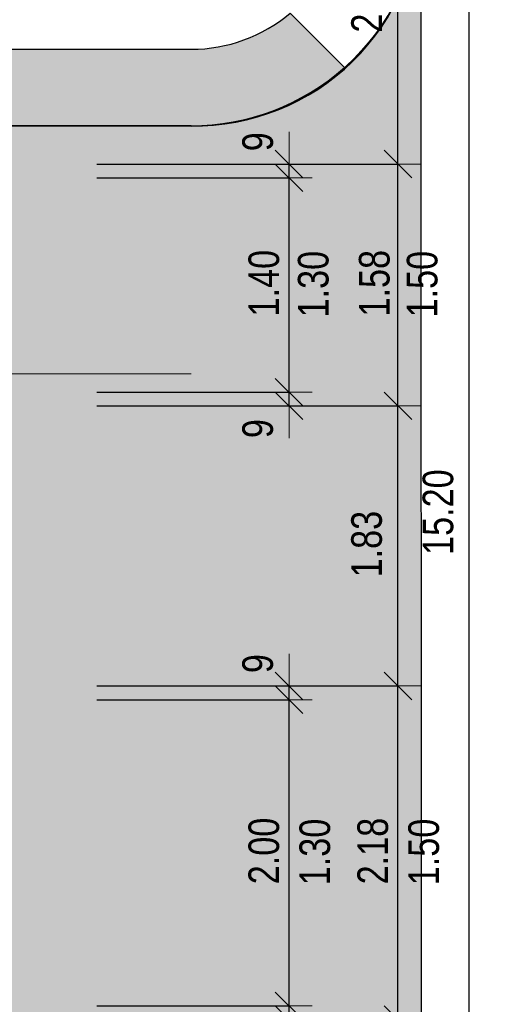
# Model space of a CAD drawing. Header units: metres. Extents: x -7.1 to 26.5, y -14.7 to 18.1.
# Tile 127 of 182: x 23.4 to 26.5, y 0.3 to 6.8. Entities that reach past the tile are written whole.
import ezdxf

# ---------------------------------------------------------------- set-up
doc = ezdxf.new("R2010")
doc.units = ezdxf.units.M
doc.header["$PDMODE"] = 65
doc.linetypes.add('AUSGEZOGEN', pattern=[0])
doc.layers.add('XR$1$060 Möbel Einbau', color=7, linetype='AUSGEZOGEN')
doc.layers.add('XR$3$035 Decken', color=7, linetype='AUSGEZOGEN')
doc.layers.add('XR$2$STANDARD_1', color=7, linetype='AUSGEZOGEN', lineweight=25)
doc.styles.add('ARIAL', font='arial.ttf')
doc.dimstyles.new('DIMSTYLE_3', dxfattribs={"dimtxt": 0.2, "dimasz": 0.3, "dimexe": 0, "dimexo": 0, "dimgap": 0.1, "dimtad": 2, "dimrnd": 0.005, "dimzin": 4, "dimdsep": 46, "dimtxsty": 'ARIAL', "dimblk1": 'ALL_ML_STRICH', "dimblk2": 'ALL_ML_STRICH', "dimsah": 1, "dimcen": 0, "dimclrd": 7, "dimclre": 7, "dimclrt": 7, "dimadec": 0, "dimazin": 0, "dimtfac": 1, "dimtdec": 0, "dimtix": 1, "dimtmove": 2, "dimatfit": 3, "dimfxl": 0, "dimtzin": 0, "dimlwd": 0, "dimlwe": 18, "dimarcsym": 0})
doc.dimstyles.new('DIMSTYLE_7', dxfattribs={"dimtxt": 0.2, "dimasz": 0.3, "dimexe": 0, "dimexo": 0, "dimgap": 0.1, "dimtad": 2, "dimdec": 1, "dimlfac": 100, "dimrnd": 0.5, "dimzin": 4, "dimdsep": 46, "dimtxsty": 'ARIAL', "dimblk1": 'ALL_ML_STRICH', "dimblk2": 'ALL_ML_STRICH', "dimsah": 1, "dimcen": 0, "dimclrd": 7, "dimclre": 7, "dimclrt": 7, "dimadec": 0, "dimazin": 0, "dimtfac": 1, "dimtdec": 0, "dimtix": 1, "dimtmove": 2, "dimatfit": 3, "dimfxl": 0, "dimtvp": 1.2, "dimtzin": 0, "dimlwd": 0, "dimlwe": 18, "dimarcsym": 0})

# ---------------------------------------------------------------- blocks, each defined once
blk = doc.blocks.new('ALL_ML_STRICH')
at = {"color": 0, "linetype": 'ByBlock', "lineweight": -2}
for p, q in [((0, -0.5), (0, 0.5)), ((-0.3, -0.3), (0.3, 0.3)), ((-1, 0), (0.5, 0))]:
    blk.add_line(p, q, dxfattribs=at)
blk = doc.blocks.new('*D101')
at = {"layer": 'DEFPOINTS', "color": 7, "linetype": 'AUSGEZOGEN', "lineweight": 18, "transparency": 33554687}
for p in [(26.1247, 11.1435), (26.002, -4.0565), (26.3468, -4.0565)]:
    blk.add_point(p, dxfattribs=at)
at = {"layer": 'XR$2$STANDARD_1', "color": 7, "linetype": 'AUSGEZOGEN', "lineweight": -2, "transparency": 33554687}
for p, q in [((23.9159, 11.1435), (26.3468, 11.1435)), ((26.3468, -4.0565), (26.3468, 11.1435)), ((23.9159, -4.0565), (26.3468, -4.0565))]:
    blk.add_line(p, q, dxfattribs=at)
at = {"layer": 'XR$2$STANDARD_1', "color": 7, "linetype": 'AUSGEZOGEN', "lineweight": 18, "transparency": 33554687, "xscale": 0.3, "yscale": 0.3, "zscale": 0.3}
for p, rotation in [((26.3468, 11.1435), 90), ((26.3468, -4.0565), 270)]:
    blk.add_blockref('ALL_ML_STRICH', p, dxfattribs=dict(at, rotation=rotation))
at = {"layer": 'XR$2$STANDARD_1', "color": 7, "linetype": 'AUSGEZOGEN', "lineweight": 18, "transparency": 33554687, "insert": (26.1433, 3.5492), "char_height": 0.2, "width": 0.8, "attachment_point": 5, "rotation": 90, "style": 'ARIAL'}
blk.add_mtext('\\W0.80;\\A1;{\\A1;{15.20\\H0.132000;\\S^ ;}}', dxfattribs=at)
blk = doc.blocks.new('*D105')
at = {"layer": 'DEFPOINTS', "color": 7, "linetype": 'AUSGEZOGEN', "lineweight": 18, "transparency": 33554687}
for p in [(24.8001, 4.3335), (24.7976, 4.2435), (25.1702, 4.2435)]:
    blk.add_point(p, dxfattribs=at)
at = {"layer": 'XR$2$STANDARD_1', "color": 7, "linetype": 'AUSGEZOGEN', "lineweight": -2, "transparency": 33554687}
for p, q in [((23.9159, 4.3335), (25.1702, 4.3335)), ((25.1702, 4.2435), (25.1702, 4.3335)), ((23.9159, 4.2435), (25.1702, 4.2435))]:
    blk.add_line(p, q, dxfattribs=at)
at = {"layer": 'XR$2$STANDARD_1', "color": 7, "linetype": 'AUSGEZOGEN', "lineweight": 18, "transparency": 33554687, "xscale": 0.3, "yscale": 0.3, "zscale": 0.3}
for p, rotation in [((25.1702, 4.2435), 270), ((25.1702, 4.3335), 90)]:
    blk.add_blockref('ALL_ML_STRICH', p, dxfattribs=dict(at, rotation=rotation))
at = {"layer": 'XR$2$STANDARD_1', "color": 7, "linetype": 'AUSGEZOGEN', "lineweight": 18, "transparency": 33554687, "insert": (24.9668, 4.095), "char_height": 0.2, "width": 0.48, "attachment_point": 5, "rotation": 90, "style": 'ARIAL'}
blk.add_mtext('\\W0.80;\\A1;{\\A1;{9\\H0.132000;\\S^ ;}}', dxfattribs=at)
blk = doc.blocks.new('*D106')
at = {"layer": 'DEFPOINTS', "color": 7, "linetype": 'AUSGEZOGEN', "lineweight": 18, "transparency": 33554687}
for p in [(24.9477, 5.7335), (24.8001, 4.3335), (25.1702, 4.3335)]:
    blk.add_point(p, dxfattribs=at)
at = {"layer": 'XR$2$STANDARD_1', "color": 7, "linetype": 'AUSGEZOGEN', "lineweight": -2, "transparency": 33554687}
for p, q in [((23.9159, 5.7335), (25.1702, 5.7335)), ((25.1702, 4.3335), (25.1702, 5.7335)), ((23.9159, 4.3335), (25.1702, 4.3335))]:
    blk.add_line(p, q, dxfattribs=at)
at = {"layer": 'XR$2$STANDARD_1', "color": 7, "linetype": 'AUSGEZOGEN', "lineweight": 18, "transparency": 33554687, "xscale": 0.3, "yscale": 0.3, "zscale": 0.3}
for p, rotation in [((25.1702, 5.7335), 90), ((25.1702, 4.3335), 270)]:
    blk.add_blockref('ALL_ML_STRICH', p, dxfattribs=dict(at, rotation=rotation))
at = {"layer": 'XR$2$STANDARD_1', "color": 7, "linetype": 'AUSGEZOGEN', "lineweight": 18, "transparency": 33554687, "insert": (25.0068, 5.0453), "char_height": 0.2, "width": 0.64, "attachment_point": 5, "rotation": 90, "style": 'ARIAL'}
blk.add_mtext('\\W0.80;\\A1;{\\A1;{1.40\\H0.132000;\\S^ ;}}', dxfattribs=at)
at = {"layer": 'XR$2$STANDARD_1', "color": 7, "linetype": 'AUSGEZOGEN', "lineweight": 18, "transparency": 33554687, "insert": (25.2281, 4.8213), "char_height": 0.2, "width": 0.01, "attachment_point": 1, "rotation": 90, "line_spacing_factor": 0.60241, "style": 'ARIAL'}
blk.add_mtext('\\W0.80;1.30', dxfattribs=at)
blk = doc.blocks.new('*D107')
at = {"layer": 'DEFPOINTS', "color": 7, "linetype": 'AUSGEZOGEN', "lineweight": 18, "transparency": 33554687}
for p in [(24.96, 5.8235), (24.9477, 5.7335), (25.1702, 5.7335)]:
    blk.add_point(p, dxfattribs=at)
at = {"layer": 'XR$2$STANDARD_1', "color": 7, "linetype": 'AUSGEZOGEN', "lineweight": -2, "transparency": 33554687}
for p, q in [((23.9159, 5.8235), (25.1702, 5.8235)), ((25.1702, 5.7335), (25.1702, 5.8235)), ((23.9159, 5.7335), (25.1702, 5.7335))]:
    blk.add_line(p, q, dxfattribs=at)
at = {"layer": 'XR$2$STANDARD_1', "color": 7, "linetype": 'AUSGEZOGEN', "lineweight": 18, "transparency": 33554687, "xscale": 0.3, "yscale": 0.3, "zscale": 0.3}
for p, rotation in [((25.1702, 5.7335), 270), ((25.1702, 5.8235), 90)]:
    blk.add_blockref('ALL_ML_STRICH', p, dxfattribs=dict(at, rotation=rotation))
at = {"layer": 'XR$2$STANDARD_1', "color": 7, "linetype": 'AUSGEZOGEN', "lineweight": 18, "transparency": 33554687, "insert": (24.9668, 5.9695), "char_height": 0.2, "width": 0.48, "attachment_point": 5, "rotation": 90, "style": 'ARIAL'}
blk.add_mtext('\\W0.80;\\A1;{\\A1;{9\\H0.132000;\\S^ ;}}', dxfattribs=at)
blk = doc.blocks.new('*D108')
at = {"layer": 'DEFPOINTS', "color": 7, "linetype": 'AUSGEZOGEN', "lineweight": 18, "transparency": 33554687}
for p in [(24.4799, 0.3235), (24.4761, 0.2335), (25.1702, 0.2335)]:
    blk.add_point(p, dxfattribs=at)
at = {"layer": 'XR$2$STANDARD_1', "color": 7, "linetype": 'AUSGEZOGEN', "lineweight": -2, "transparency": 33554687}
for p, q in [((23.9159, 0.3235), (25.1702, 0.3235)), ((25.1702, 0.2335), (25.1702, 0.3235)), ((23.9159, 0.2335), (25.1702, 0.2335))]:
    blk.add_line(p, q, dxfattribs=at)
at = {"layer": 'XR$2$STANDARD_1', "color": 7, "linetype": 'AUSGEZOGEN', "lineweight": 18, "transparency": 33554687, "xscale": 0.3, "yscale": 0.3, "zscale": 0.3}
for p, rotation in [((25.1702, 0.2335), 270), ((25.1702, 0.3235), 90)]:
    blk.add_blockref('ALL_ML_STRICH', p, dxfattribs=dict(at, rotation=rotation))
at = {"layer": 'XR$2$STANDARD_1', "color": 7, "linetype": 'AUSGEZOGEN', "lineweight": 18, "transparency": 33554687, "insert": (24.9668, 0.085), "char_height": 0.2, "width": 0.48, "attachment_point": 5, "rotation": 90, "style": 'ARIAL'}
blk.add_mtext('\\W0.80;\\A1;{\\A1;{9\\H0.132000;\\S^ ;}}', dxfattribs=at)
blk = doc.blocks.new('*D109')
at = {"layer": 'DEFPOINTS', "color": 7, "linetype": 'AUSGEZOGEN', "lineweight": 18, "transparency": 33554687}
for p in [(24.9603, 2.3235), (24.4799, 0.3235), (25.1702, 0.3235)]:
    blk.add_point(p, dxfattribs=at)
at = {"layer": 'XR$2$STANDARD_1', "color": 7, "linetype": 'AUSGEZOGEN', "lineweight": -2, "transparency": 33554687}
for p, q in [((23.9159, 2.3235), (25.1702, 2.3235)), ((25.1702, 0.3235), (25.1702, 2.3235)), ((23.9159, 0.3235), (25.1702, 0.3235))]:
    blk.add_line(p, q, dxfattribs=at)
at = {"layer": 'XR$2$STANDARD_1', "color": 7, "linetype": 'AUSGEZOGEN', "lineweight": 18, "transparency": 33554687, "xscale": 0.3, "yscale": 0.3, "zscale": 0.3}
for p, rotation in [((25.1702, 2.3235), 90), ((25.1702, 0.3235), 270)]:
    blk.add_blockref('ALL_ML_STRICH', p, dxfattribs=dict(at, rotation=rotation))
at = {"layer": 'XR$2$STANDARD_1', "color": 7, "linetype": 'AUSGEZOGEN', "lineweight": 18, "transparency": 33554687, "insert": (25.0068, 1.3353), "char_height": 0.2, "width": 0.64, "attachment_point": 5, "rotation": 90, "style": 'ARIAL'}
blk.add_mtext('\\W0.80;\\A1;{\\A1;{2.00\\H0.132000;\\S^ ;}}', dxfattribs=at)
at = {"layer": 'XR$2$STANDARD_1', "color": 7, "linetype": 'AUSGEZOGEN', "lineweight": 18, "transparency": 33554687, "insert": (25.2381, 1.1113), "char_height": 0.2, "width": 0.01, "attachment_point": 1, "rotation": 90, "line_spacing_factor": 0.60241, "style": 'ARIAL'}
blk.add_mtext('\\W0.80;1.30', dxfattribs=at)
blk = doc.blocks.new('*D110')
at = {"layer": 'DEFPOINTS', "color": 7, "linetype": 'AUSGEZOGEN', "lineweight": 18, "transparency": 33554687}
for p in [(24.9757, 2.4135), (24.9603, 2.3235), (25.1702, 2.3235)]:
    blk.add_point(p, dxfattribs=at)
at = {"layer": 'XR$2$STANDARD_1', "color": 7, "linetype": 'AUSGEZOGEN', "lineweight": -2, "transparency": 33554687}
for p, q in [((23.9159, 2.4135), (25.1702, 2.4135)), ((25.1702, 2.3235), (25.1702, 2.4135)), ((23.9159, 2.3235), (25.1702, 2.3235))]:
    blk.add_line(p, q, dxfattribs=at)
at = {"layer": 'XR$2$STANDARD_1', "color": 7, "linetype": 'AUSGEZOGEN', "lineweight": 18, "transparency": 33554687, "xscale": 0.3, "yscale": 0.3, "zscale": 0.3}
for p, rotation in [((25.1702, 2.3235), 270), ((25.1702, 2.4135), 90)]:
    blk.add_blockref('ALL_ML_STRICH', p, dxfattribs=dict(at, rotation=rotation))
at = {"layer": 'XR$2$STANDARD_1', "color": 7, "linetype": 'AUSGEZOGEN', "lineweight": 18, "transparency": 33554687, "insert": (24.9668, 2.5595), "char_height": 0.2, "width": 0.48, "attachment_point": 5, "rotation": 90, "style": 'ARIAL'}
blk.add_mtext('\\W0.80;\\A1;{\\A1;{9\\H0.132000;\\S^ ;}}', dxfattribs=at)
blk = doc.blocks.new('*D113')
at = {"layer": 'DEFPOINTS', "color": 7, "linetype": 'AUSGEZOGEN', "lineweight": 18, "transparency": 33554687}
for p in [(25.7213, 0.2335), (25.5768, -2.3665), (25.8812, -2.3665)]:
    blk.add_point(p, dxfattribs=at)
at = {"layer": 'XR$2$STANDARD_1', "color": 7, "linetype": 'AUSGEZOGEN', "lineweight": -2, "transparency": 33554687}
for p, q in [((23.9159, 0.2335), (25.8812, 0.2335)), ((25.8812, -2.3665), (25.8812, 0.2335)), ((23.9159, -2.3665), (25.8812, -2.3665))]:
    blk.add_line(p, q, dxfattribs=at)
at = {"layer": 'XR$2$STANDARD_1', "color": 7, "linetype": 'AUSGEZOGEN', "lineweight": 18, "transparency": 33554687, "xscale": 0.3, "yscale": 0.3, "zscale": 0.3}
for p, rotation in [((25.8812, 0.2335), 90), ((25.8812, -2.3665), 270)]:
    blk.add_blockref('ALL_ML_STRICH', p, dxfattribs=dict(at, rotation=rotation))
at = {"layer": 'XR$2$STANDARD_1', "color": 7, "linetype": 'AUSGEZOGEN', "lineweight": 18, "transparency": 33554687, "insert": (25.6778, -1.0547), "char_height": 0.2, "width": 0.64, "attachment_point": 5, "rotation": 90, "style": 'ARIAL'}
blk.add_mtext('\\W0.80;\\A1;{\\A1;{2.60\\H0.132000;\\S^ ;}}', dxfattribs=at)
blk = doc.blocks.new('*D114')
at = {"layer": 'DEFPOINTS', "color": 7, "linetype": 'AUSGEZOGEN', "lineweight": 18, "transparency": 33554687}
for p in [(25.4384, 2.4135), (25.7213, 0.2335), (25.8812, 0.2335)]:
    blk.add_point(p, dxfattribs=at)
at = {"layer": 'XR$2$STANDARD_1', "color": 7, "linetype": 'AUSGEZOGEN', "lineweight": -2, "transparency": 33554687}
for p, q in [((23.9159, 2.4135), (25.8812, 2.4135)), ((25.8812, 0.2335), (25.8812, 2.4135)), ((23.9159, 0.2335), (25.8812, 0.2335))]:
    blk.add_line(p, q, dxfattribs=at)
at = {"layer": 'XR$2$STANDARD_1', "color": 7, "linetype": 'AUSGEZOGEN', "lineweight": 18, "transparency": 33554687, "xscale": 0.3, "yscale": 0.3, "zscale": 0.3}
for p, rotation in [((25.8812, 2.4135), 90), ((25.8812, 0.2335), 270)]:
    blk.add_blockref('ALL_ML_STRICH', p, dxfattribs=dict(at, rotation=rotation))
at = {"layer": 'XR$2$STANDARD_1', "color": 7, "linetype": 'AUSGEZOGEN', "lineweight": 18, "transparency": 33554687, "insert": (25.7178, 1.3349), "char_height": 0.2, "width": 0.64, "attachment_point": 5, "rotation": 90, "style": 'ARIAL'}
blk.add_mtext('\\W0.80;\\A1;{\\A1;{2.18\\H0.132000;\\S^ ;}}', dxfattribs=at)
at = {"layer": 'XR$2$STANDARD_1', "color": 7, "linetype": 'AUSGEZOGEN', "lineweight": 18, "transparency": 33554687, "insert": (25.9488, 1.1113), "char_height": 0.2, "width": 0.01, "attachment_point": 1, "rotation": 90, "line_spacing_factor": 0.60241, "style": 'ARIAL'}
blk.add_mtext('\\W0.80;1.50', dxfattribs=at)
blk = doc.blocks.new('*D115')
at = {"layer": 'DEFPOINTS', "color": 7, "linetype": 'AUSGEZOGEN', "lineweight": 18, "transparency": 33554687}
for p in [(25.2352, 4.2435), (25.4384, 2.4135), (25.8812, 2.4135)]:
    blk.add_point(p, dxfattribs=at)
at = {"layer": 'XR$2$STANDARD_1', "color": 7, "linetype": 'AUSGEZOGEN', "lineweight": -2, "transparency": 33554687}
for p, q in [((23.9159, 4.2435), (25.8812, 4.2435)), ((25.8812, 2.4135), (25.8812, 4.2435)), ((23.9159, 2.4135), (25.8812, 2.4135))]:
    blk.add_line(p, q, dxfattribs=at)
at = {"layer": 'XR$2$STANDARD_1', "color": 7, "linetype": 'AUSGEZOGEN', "lineweight": 18, "transparency": 33554687, "xscale": 0.3, "yscale": 0.3, "zscale": 0.3}
for p, rotation in [((25.8812, 4.2435), 90), ((25.8812, 2.4135), 270)]:
    blk.add_blockref('ALL_ML_STRICH', p, dxfattribs=dict(at, rotation=rotation))
at = {"layer": 'XR$2$STANDARD_1', "color": 7, "linetype": 'AUSGEZOGEN', "lineweight": 18, "transparency": 33554687, "insert": (25.6776, 3.3401), "char_height": 0.2, "width": 0.64, "attachment_point": 5, "rotation": 90, "style": 'ARIAL'}
blk.add_mtext('\\W0.80;\\A1;{\\A1;{1.83\\H0.132000;\\S^ ;}}', dxfattribs=at)
blk = doc.blocks.new('*D116')
at = {"layer": 'DEFPOINTS', "color": 7, "linetype": 'AUSGEZOGEN', "lineweight": 18, "transparency": 33554687}
for p in [(25.546, 5.8235), (25.2352, 4.2435), (25.8812, 4.2435)]:
    blk.add_point(p, dxfattribs=at)
at = {"layer": 'XR$2$STANDARD_1', "color": 7, "linetype": 'AUSGEZOGEN', "lineweight": -2, "transparency": 33554687}
for p, q in [((23.9159, 5.8235), (25.8812, 5.8235)), ((25.8812, 4.2435), (25.8812, 5.8235)), ((23.9159, 4.2435), (25.8812, 4.2435))]:
    blk.add_line(p, q, dxfattribs=at)
at = {"layer": 'XR$2$STANDARD_1', "color": 7, "linetype": 'AUSGEZOGEN', "lineweight": 18, "transparency": 33554687, "xscale": 0.3, "yscale": 0.3, "zscale": 0.3}
for p, rotation in [((25.8812, 5.8235), 90), ((25.8812, 4.2435), 270)]:
    blk.add_blockref('ALL_ML_STRICH', p, dxfattribs=dict(at, rotation=rotation))
at = {"layer": 'XR$2$STANDARD_1', "color": 7, "linetype": 'AUSGEZOGEN', "lineweight": 18, "transparency": 33554687, "insert": (25.7278, 5.0449), "char_height": 0.2, "width": 0.64, "attachment_point": 5, "rotation": 90, "style": 'ARIAL'}
blk.add_mtext('\\W0.80;\\A1;{\\A1;{1.58\\H0.132000;\\S^ ;}}', dxfattribs=at)
at = {"layer": 'XR$2$STANDARD_1', "color": 7, "linetype": 'AUSGEZOGEN', "lineweight": 18, "transparency": 33554687, "insert": (25.9388, 4.8213), "char_height": 0.2, "width": 0.01, "attachment_point": 1, "rotation": 90, "line_spacing_factor": 0.60241, "style": 'ARIAL'}
blk.add_mtext('\\W0.80;1.50', dxfattribs=at)
blk = doc.blocks.new('*D117')
at = {"layer": 'DEFPOINTS', "color": 7, "linetype": 'AUSGEZOGEN', "lineweight": 18, "transparency": 33554687}
for p in [(25.4968, 7.9535), (25.546, 5.8235), (25.8812, 5.8235)]:
    blk.add_point(p, dxfattribs=at)
at = {"layer": 'XR$2$STANDARD_1', "color": 7, "linetype": 'AUSGEZOGEN', "lineweight": -2, "transparency": 33554687}
for p, q in [((23.9159, 7.9535), (25.8812, 7.9535)), ((25.8812, 5.8235), (25.8812, 7.9535)), ((23.9159, 5.8235), (25.8812, 5.8235))]:
    blk.add_line(p, q, dxfattribs=at)
at = {"layer": 'XR$2$STANDARD_1', "color": 7, "linetype": 'AUSGEZOGEN', "lineweight": 18, "transparency": 33554687, "xscale": 0.3, "yscale": 0.3, "zscale": 0.3}
for p, rotation in [((25.8812, 7.9535), 90), ((25.8812, 5.8235), 270)]:
    blk.add_blockref('ALL_ML_STRICH', p, dxfattribs=dict(at, rotation=rotation))
at = {"layer": 'XR$2$STANDARD_1', "color": 7, "linetype": 'AUSGEZOGEN', "lineweight": 18, "transparency": 33554687, "insert": (25.6776, 6.9001), "char_height": 0.2, "width": 0.64, "attachment_point": 5, "rotation": 90, "style": 'ARIAL'}
blk.add_mtext('\\W0.80;\\A1;{\\A1;{2.13\\H0.132000;\\S^ ;}}', dxfattribs=at)
blk = doc.blocks.new('COMPLEXOBJECT_48')
at = {"layer": 'XR$3$035 Decken', "color": 8, "linetype": 'AUSGEZOGEN', "lineweight": 25, "transparency": 33554687}
blk.add_line((26.0314, 7.5377), (26.0318, -1.5096), dxfattribs=at)
blk.add_lwpolyline([(23.0318, -0.0472), (23.0318, 6.0735), (24.5318, 6.0721)], dxfattribs=at)
blk.add_arc((24.5488, 7.5547), 1.4827, 269.34215, 359.34215, dxfattribs=at)
blk = doc.blocks.new('COMPLEXOBJECT_54')
at = {"layer": 'XR$3$035 Decken', "color": 8, "linetype": 'AUSGEZOGEN', "lineweight": 25, "transparency": 33554687}
for p, q in [((25.1774, 6.8098), (25.5318, 6.4554)), ((24.5318, 6.0734), (22.9419, 6.0734))]:
    blk.add_line(p, q, dxfattribs=at)
blk.add_lwpolyline([(22.9419, 6.0734), (22.9423, 6.5749), (24.532, 6.5734)], dxfattribs=at)
for radius, start, end in [(1, 270.01205, 310.21238), (1.5, 270, 311.81031)]:
    blk.add_arc((24.5318, 7.5734), radius, start, end, dxfattribs=at)

msp = doc.modelspace()

# ---------------------------------------------------------------- hatches: boundary and pattern name
at = {"layer": 'XR$3$035 Decken', "linetype": 'AUSGEZOGEN', "lineweight": 13, "transparency": 33554687}
for color, points in [(254, [(23.0318, -0.0472), (24.5318, -0.0472), (24.6065, -0.0491), (24.6811, -0.0547), (24.7553, -0.064), (24.829, -0.077), (24.9019, -0.0936), (24.9739, -0.1139), (25.0448, -0.1377), (25.1144, -0.165), (25.1826, -0.1958), (25.2491, -0.2299), (25.3139, -0.2673), (25.3767, -0.3078), (25.4375, -0.3515), (25.496, -0.3981), (25.552, -0.4476), (25.6056, -0.4998), (25.6565, -0.5546), (25.7046, -0.6119), (25.7497, -0.6715), (25.7919, -0.7333), (25.8309, -0.7971), (25.8667, -0.8627), (25.8992, -0.9301), (25.9283, -0.999), (25.9539, -1.0693), (25.976, -1.1407), (25.9945, -1.2132), (26.0093, -1.2865), (26.0205, -1.3605), (26.028, -1.4349), (26.0318, -1.5096), (26.0314, 7.5377), (26.0286, 7.4626), (26.022, 7.3878), (26.0117, 7.3134), (25.9976, 7.2396), (25.9798, 7.1666), (25.9583, 7.0946), (25.9332, 7.0238), (25.9045, 6.9544), (25.8724, 6.8865), (25.8368, 6.8203), (25.798, 6.756), (25.7559, 6.6938), (25.7108, 6.6337), (25.6626, 6.5761), (25.6116, 6.5209), (25.5579, 6.4684), (25.5016, 6.4187), (25.4428, 6.3719), (25.3818, 6.3281), (25.3186, 6.2875), (25.2534, 6.2501), (25.1864, 6.2161), (25.1178, 6.1855), (25.0477, 6.1585), (24.9764, 6.135), (24.9039, 6.1152), (24.8306, 6.099), (24.7565, 6.0866), (24.6818, 6.078), (24.6069, 6.0731), (24.5318, 6.0721), (23.0318, 6.0735)]), (9, [(22.9419, 6.0734), (24.5318, 6.0734), (24.5671, 6.0738), (24.6024, 6.0751), (24.6376, 6.0772), (24.6728, 6.0801), (24.7079, 6.0838), (24.7429, 6.0884), (24.7778, 6.0937), (24.8126, 6.0999), (24.8472, 6.107), (24.8816, 6.1148), (24.9158, 6.1234), (24.9499, 6.1329), (24.9837, 6.1431), (25.0172, 6.1541), (25.0505, 6.166), (25.0835, 6.1786), (25.1161, 6.1919), (25.1485, 6.2061), (25.1805, 6.221), (25.2122, 6.2366), (25.2434, 6.253), (25.2743, 6.2701), (25.3048, 6.288), (25.3348, 6.3065), (25.3644, 6.3258), (25.3936, 6.3457), (25.4222, 6.3663), (25.4504, 6.3876), (25.478, 6.4096), (25.5052, 6.4322), (25.5318, 6.4554), (25.1774, 6.8098), (25.1599, 6.7954), (25.1422, 6.7813), (25.1241, 6.7677), (25.1057, 6.7545), (25.087, 6.7418), (25.0681, 6.7294), (25.0488, 6.7175), (25.0293, 6.706), (25.0096, 6.695), (24.9896, 6.6844), (24.9693, 6.6742), (24.9489, 6.6646), (24.9282, 6.6554), (24.9073, 6.6466), (24.8862, 6.6384), (24.865, 6.6306), (24.8436, 6.6233), (24.822, 6.6165), (24.8002, 6.6101), (24.7784, 6.6043), (24.7564, 6.599), (24.7343, 6.5941), (24.7121, 6.5898), (24.6897, 6.586), (24.6674, 6.5827), (24.6449, 6.5798), (24.6224, 6.5775), (24.5998, 6.5757), (24.5772, 6.5745), (24.5546, 6.5737), (24.532, 6.5734), (22.9423, 6.5749)])]:
    msp.add_hatch(color=color, dxfattribs=at).paths.add_polyline_path(points)

# ---------------------------------------------------------------- linework, layer by layer
at = {"layer": 'XR$1$060 Möbel Einbau', "color": 8, "linetype": 'AUSGEZOGEN', "lineweight": 13, "transparency": 33554687}
msp.add_line((23.0318, 4.4528), (24.5318, 4.4528), dxfattribs=at)
msp.add_arc((24.5318, 7.5721), 1.5, 270, 0, dxfattribs=at)

# ---------------------------------------------------------------- block references
at = {"layer": 'XR$3$035 Decken', "color": 8, "linetype": 'AUSGEZOGEN', "lineweight": 25, "transparency": 33554687}
for name in ['COMPLEXOBJECT_48', 'COMPLEXOBJECT_54']:
    msp.add_blockref(name, (0, 0), dxfattribs=at)

# ---------------------------------------------------------------- dimensions: what is measured, and where the dimension line sits
at = {"layer": 'XR$2$STANDARD_1', "color": 7, "linetype": 'AUSGEZOGEN', "lineweight": 18, "transparency": 33554687}
for base, p1, p2, dimstyle, picture, middle in [((26.3468, 11.1435), (23.9159, -4.0565), (23.9159, 11.1435), 'DIMSTYLE_3', '*D101', (26.1433, 3.5492)), ((25.8812, 7.9535), (23.9159, 5.8235), (23.9159, 7.9535), 'DIMSTYLE_3', '*D117', (25.6776, 6.9001)), ((25.1702, 5.8235), (23.9159, 5.7335), (23.9159, 5.8235), 'DIMSTYLE_7', '*D107', (24.9668, 5.9695)), ((25.1702, 4.3335), (23.9159, 4.2435), (23.9159, 4.3335), 'DIMSTYLE_7', '*D105', (24.9668, 4.095)), ((25.8812, 4.2435), (23.9159, 2.4135), (23.9159, 4.2435), 'DIMSTYLE_3', '*D115', (25.6776, 3.3401)), ((25.1702, 2.4135), (23.9159, 2.3235), (23.9159, 2.4135), 'DIMSTYLE_7', '*D110', (24.9668, 2.5595)), ((25.1702, 0.3235), (23.9159, 0.2335), (23.9159, 0.3235), 'DIMSTYLE_7', '*D108', (24.9668, 0.085)), ((25.8812, 0.2335), (23.9159, -2.3665), (23.9159, 0.2335), 'DIMSTYLE_3', '*D113', (25.6778, -1.0547))]:
    dim = msp.add_linear_dim(base=base, p1=p1, p2=p2, angle=90, dimstyle=dimstyle, override={"dimpost": '<>', "dimclrd": 7, "dimclre": 7, "dimclrt": 7, "dimlwd": 0, "dimlwe": 18}, dxfattribs=at)
    dim.commit()
    dim.dimension.update_dxf_attribs({"geometry": picture, "text_midpoint": middle, "dimtype": 160})
for base, p1, p2, text, picture, middle in [((25.8812, 5.8235), (23.9159, 4.2435), (23.9159, 5.8235), '<>\\X\\W0.80;1.50', '*D116', (25.7278, 5.0449)), ((25.1702, 5.7335), (23.9159, 4.3335), (23.9159, 5.7335), '<>\\X\\W0.80;1.30', '*D106', (25.0068, 5.0453)), ((25.8812, 2.4135), (23.9159, 0.2335), (23.9159, 2.4135), '<>\\X\\W0.80;1.50', '*D114', (25.7178, 1.3349)), ((25.1702, 2.3235), (23.9159, 0.3235), (23.9159, 2.3235), '<>\\X\\W0.80;1.30', '*D109', (25.0068, 1.3353))]:
    dim = msp.add_linear_dim(base=base, p1=p1, p2=p2, angle=90, text=text, dimstyle='DIMSTYLE_3', override={"dimpost": '<>', "dimclrd": 7, "dimclre": 7, "dimclrt": 7, "dimlwd": 0, "dimlwe": 18}, dxfattribs=at)
    dim.commit()
    dim.dimension.update_dxf_attribs({"geometry": picture, "text_midpoint": middle, "dimtype": 160})

doc.saveas('drawing.dxf')
